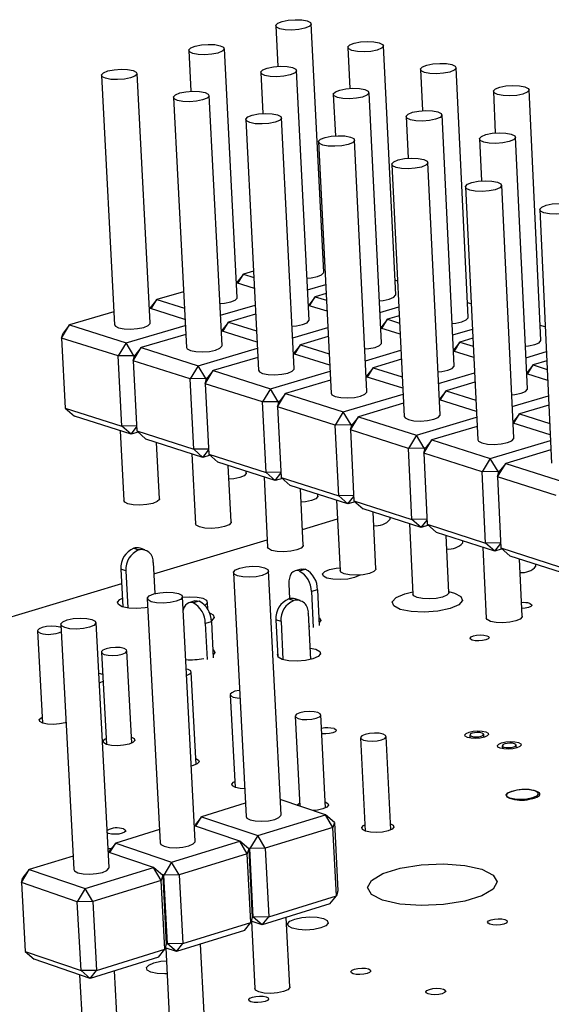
# Model space of a CAD drawing. Extents: x 79 to 216, y 65 to 126.
# Tile 7 of 14: x 122 to 133, y 107 to 126. Entities that reach past the tile are written whole.
import ezdxf

# ---------------------------------------------------------------- set-up
doc = ezdxf.new("R2010")
doc.units = 0
doc.layers.get('0').update_dxf_attribs({"linetype": 'CONTINUOUS'})

msp = doc.modelspace()

# ---------------------------------------------------------------- linework, layer by layer
at = {"color": 7, "linetype": 'CONTINUOUS'}
for p, q in [((127.032, 126.228), (127.073, 125.42)), ((127.985, 121.333), (127.738, 126.262)), ((125.304, 125.736), (125.346, 124.925)), ((126.265, 120.831), (126.011, 125.772)), ((128.466, 125.795), (128.506, 124.982)), ((129.417, 120.886), (129.173, 125.829)), ((127.695, 120.382), (127.445, 125.336)), ((129.907, 125.36), (129.947, 124.542)), ((130.857, 120.437), (130.617, 125.394)), ((123.567, 125.242), (123.829, 120.291)), ((124.536, 120.327), (124.276, 125.279)), ((126.736, 125.301), (126.777, 124.485)), ((132.305, 119.985), (132.07, 124.955)), ((124.997, 124.804), (125.255, 119.839)), ((125.964, 119.875), (125.708, 124.84)), ((128.176, 124.863), (128.217, 124.041)), ((129.133, 119.93), (128.887, 124.898)), ((131.358, 124.922), (131.397, 124.098)), ((126.435, 124.364), (126.69, 119.385)), ((127.401, 119.421), (127.148, 124.399)), ((129.625, 124.422), (129.665, 123.595)), ((130.58, 119.476), (130.338, 124.457)), ((131.083, 123.979), (131.123, 123.147)), ((132.036, 119.018), (131.798, 124.013)), ((127.883, 123.921), (128.134, 118.928)), ((128.846, 118.964), (128.598, 123.956)), ((129.339, 123.475), (129.586, 118.469)), ((130.301, 118.503), (130.057, 123.509)), ((130.804, 123.026), (131.047, 118.006)), ((131.764, 118.041), (131.524, 123.06)), ((132.279, 122.575), (132.517, 117.541)), ((127.999, 121.611), (127.971, 121.619)), ((126.391, 121.293), (126.261, 121.127)), ((126.279, 121.111), (126.391, 121.293)), ((126.59, 121.351), (126.391, 121.293)), ((126.391, 121.293), (126.596, 121.229)), ((126.607, 121.008), (126.25, 121.12)), ((126.258, 121.118), (126.261, 121.127)), ((127.664, 120.983), (128.025, 121.088)), ((129.453, 121.158), (129.403, 121.174)), ((125.198, 120.946), (124.666, 120.791)), ((127.817, 120.847), (127.687, 120.681)), ((127.705, 120.664), (127.817, 120.847)), ((128.034, 120.91), (127.817, 120.847)), ((127.817, 120.847), (128.041, 120.777)), ((124.666, 120.791), (124.538, 120.625)), ((124.554, 120.608), (124.666, 120.791)), ((124.666, 120.791), (125.215, 120.619)), ((125.933, 120.477), (126.624, 120.679)), ((127.697, 120.694), (127.679, 120.689)), ((128.052, 120.556), (127.68, 120.672)), ((127.684, 120.671), (127.687, 120.681)), ((129.103, 120.536), (129.478, 120.646)), ((130.917, 120.703), (130.843, 120.726)), ((123.816, 120.544), (122.934, 120.287)), ((125.226, 120.396), (124.52, 120.619)), ((124.534, 120.614), (124.538, 120.625)), ((126.633, 120.501), (126.091, 120.343)), ((129.487, 120.467), (129.252, 120.398)), ((122.774, 120.026), (122.934, 120.287)), ((122.934, 120.287), (122.805, 120.121)), ((122.934, 120.287), (124.059, 119.93)), ((124.059, 119.93), (125.233, 120.273)), ((126.091, 120.343), (125.961, 120.176)), ((125.979, 120.158), (126.091, 120.343)), ((126.091, 120.343), (126.65, 120.166)), ((129.252, 120.398), (129.121, 120.231)), ((129.14, 120.215), (129.252, 120.398)), ((129.252, 120.398), (129.494, 120.322)), ((132.389, 120.245), (132.292, 120.275)), ((122.774, 120.026), (122.805, 120.121)), ((125.242, 120.094), (124.357, 119.836)), ((125.972, 120.189), (125.948, 120.182)), ((126.662, 119.943), (125.949, 120.168)), ((125.958, 120.165), (125.961, 120.176)), ((127.37, 120.028), (128.068, 120.233)), ((129.131, 120.245), (129.118, 120.241)), ((129.119, 120.225), (129.121, 120.231)), ((129.505, 120.1), (129.119, 120.221)), ((130.551, 120.087), (130.941, 120.202)), ((123.899, 119.669), (122.774, 120.026)), ((122.774, 120.026), (122.849, 118.636)), ((124.059, 119.93), (123.899, 119.669)), ((124.211, 119.674), (124.059, 119.93)), ((127.524, 119.891), (127.394, 119.724)), ((127.412, 119.706), (127.524, 119.891)), ((128.077, 120.053), (127.524, 119.891)), ((127.524, 119.891), (128.094, 119.711)), ((130.695, 119.946), (130.565, 119.782)), ((130.583, 119.763), (130.695, 119.946)), ((130.95, 120.021), (130.695, 119.946)), ((130.695, 119.946), (130.957, 119.864)), ((124.211, 119.674), (123.899, 119.669)), ((123.973, 118.275), (123.899, 119.669)), ((124.197, 119.574), (124.357, 119.836)), ((124.197, 119.574), (124.227, 119.669)), ((124.238, 119.682), (124.211, 119.674)), ((124.211, 119.674), (124.213, 119.625)), ((124.357, 119.836), (124.227, 119.669)), ((124.357, 119.836), (125.489, 119.476)), ((125.489, 119.476), (126.668, 119.822)), ((127.404, 119.737), (127.385, 119.732)), ((128.106, 119.487), (127.386, 119.714)), ((127.39, 119.713), (127.394, 119.724)), ((128.816, 119.576), (129.521, 119.784)), ((130.574, 119.793), (130.565, 119.79)), ((130.968, 119.642), (130.566, 119.768)), ((132.007, 119.635), (132.412, 119.755)), ((125.329, 119.214), (124.197, 119.574)), ((124.197, 119.574), (124.27, 118.18)), ((125.489, 119.476), (125.329, 119.214)), ((125.641, 119.22), (125.489, 119.476)), ((126.677, 119.642), (125.788, 119.381)), ((129.53, 119.603), (128.966, 119.437)), ((132.148, 119.492), (132.021, 119.333)), ((132.035, 119.308), (132.148, 119.492)), ((132.421, 119.573), (132.148, 119.492)), ((132.148, 119.492), (132.429, 119.404)), ((125.628, 119.119), (125.788, 119.381)), ((125.788, 119.381), (125.658, 119.214)), ((125.788, 119.381), (126.928, 119.02)), ((126.928, 119.02), (128.111, 119.369)), ((128.845, 119.283), (128.831, 119.279)), ((128.966, 119.437), (128.835, 119.269)), ((128.854, 119.251), (128.966, 119.437)), ((128.966, 119.437), (129.547, 119.254)), ((130.271, 119.122), (130.983, 119.332)), ((132.025, 119.338), (132.021, 119.337)), ((132.439, 119.181), (132.022, 119.312)), ((125.641, 119.22), (125.329, 119.214)), ((125.401, 117.817), (125.329, 119.214)), ((125.628, 119.119), (125.658, 119.214)), ((126.767, 118.757), (125.628, 119.119)), ((125.628, 119.119), (125.701, 117.721)), ((125.669, 119.228), (125.641, 119.22)), ((125.641, 119.22), (125.644, 119.169)), ((128.121, 119.187), (127.229, 118.924)), ((128.832, 119.259), (128.835, 119.269)), ((129.558, 119.029), (128.832, 119.258)), ((130.992, 119.15), (130.417, 118.979)), ((126.928, 119.02), (126.767, 118.757)), ((127.08, 118.762), (126.928, 119.02)), ((127.068, 118.661), (127.229, 118.924)), ((127.229, 118.924), (127.097, 118.757)), ((127.229, 118.924), (128.375, 118.561)), ((128.375, 118.561), (129.564, 118.912)), ((130.417, 118.979), (130.286, 118.814)), ((130.304, 118.794), (130.417, 118.979)), ((130.417, 118.979), (131.009, 118.793)), ((127.08, 118.762), (126.767, 118.757)), ((126.839, 117.356), (126.767, 118.757)), ((127.068, 118.661), (127.097, 118.757)), ((127.108, 118.77), (127.08, 118.762)), ((127.08, 118.762), (127.083, 118.71)), ((129.573, 118.729), (128.678, 118.464)), ((130.295, 118.826), (130.285, 118.823)), ((131.02, 118.568), (130.286, 118.799)), ((131.734, 118.664), (132.454, 118.878)), ((132.462, 118.694), (131.877, 118.52)), ((122.849, 118.636), (123.973, 118.275)), ((122.849, 118.636), (123.031, 118.476)), ((128.214, 118.297), (127.068, 118.661)), ((127.068, 118.661), (127.14, 117.259)), ((128.375, 118.561), (128.214, 118.297)), ((128.529, 118.302), (128.375, 118.561)), ((131.877, 118.52), (131.749, 118.359)), ((131.763, 118.333), (131.877, 118.52)), ((131.877, 118.52), (132.48, 118.33)), ((124.155, 118.115), (123.031, 118.476)), ((128.529, 118.302), (128.214, 118.297)), ((128.284, 116.892), (128.214, 118.297)), ((128.517, 118.2), (128.678, 118.464)), ((128.517, 118.2), (128.546, 118.297)), ((128.557, 118.31), (128.529, 118.302)), ((128.529, 118.302), (128.531, 118.248)), ((128.678, 118.464), (128.546, 118.297)), ((128.678, 118.464), (129.831, 118.098)), ((129.831, 118.098), (131.025, 118.453)), ((131.754, 118.366), (131.749, 118.364)), ((132.49, 118.104), (131.75, 118.337)), ((123.941, 118.183), (124.015, 116.798)), ((124.265, 118.28), (123.973, 118.275)), ((124.155, 118.115), (123.973, 118.275)), ((124.155, 118.115), (124.266, 118.258)), ((124.297, 118.157), (124.155, 118.115)), ((124.27, 118.18), (125.401, 117.817)), ((124.27, 118.18), (124.452, 118.019)), ((129.67, 117.834), (128.517, 118.2)), ((128.517, 118.2), (128.587, 116.795)), ((131.034, 118.269), (130.136, 118.002)), ((125.584, 117.656), (124.452, 118.019)), ((124.719, 116.834), (124.661, 117.952)), ((129.831, 118.098), (129.67, 117.834)), ((129.985, 117.839), (129.831, 118.098)), ((129.975, 117.737), (130.136, 118.002)), ((130.136, 118.002), (130.003, 117.834)), ((130.136, 118.002), (131.296, 117.634)), ((131.296, 117.634), (132.496, 117.992)), ((125.365, 117.726), (125.438, 116.337)), ((125.695, 117.822), (125.401, 117.817)), ((125.584, 117.656), (125.401, 117.817)), ((125.584, 117.656), (125.696, 117.8)), ((125.701, 117.721), (126.839, 117.356)), ((125.701, 117.721), (125.883, 117.56)), ((129.985, 117.839), (129.67, 117.834)), ((129.739, 116.425), (129.67, 117.834)), ((129.975, 117.737), (130.003, 117.834)), ((131.135, 117.368), (129.975, 117.737)), ((129.975, 117.737), (130.044, 116.327)), ((130.014, 117.848), (129.985, 117.839)), ((129.985, 117.839), (129.988, 117.783)), ((132.504, 117.806), (131.603, 117.536)), ((125.726, 117.698), (125.584, 117.656)), ((127.021, 117.195), (125.883, 117.56)), ((131.296, 117.634), (131.135, 117.368)), ((131.451, 117.373), (131.296, 117.634)), ((131.441, 117.27), (131.603, 117.536)), ((131.603, 117.536), (131.469, 117.368)), ((131.603, 117.536), (132.77, 117.166)), ((126.145, 116.373), (126.087, 117.494)), ((126.444, 117.346), (126.442, 117.38)), ((127.134, 117.361), (126.839, 117.356)), ((127.021, 117.195), (126.839, 117.356)), ((127.021, 117.195), (127.135, 117.34)), ((131.451, 117.373), (131.135, 117.368)), ((131.203, 115.955), (131.135, 117.368)), ((131.441, 117.27), (131.469, 117.368)), ((131.48, 117.382), (131.451, 117.373)), ((131.451, 117.373), (131.454, 117.316)), ((126.799, 117.266), (126.87, 115.873)), ((127.164, 117.237), (127.021, 117.195)), ((127.14, 117.259), (128.284, 116.892)), ((127.14, 117.259), (127.322, 117.098)), ((132.608, 116.899), (131.441, 117.27)), ((131.441, 117.27), (131.509, 115.857)), ((128.467, 116.73), (127.322, 117.098)), ((127.579, 115.909), (127.522, 117.034)), ((127.871, 116.887), (127.869, 116.922)), ((128.24, 116.803), (128.31, 115.407)), ((128.582, 116.897), (128.284, 116.892)), ((128.467, 116.73), (128.284, 116.892)), ((128.467, 116.73), (128.583, 116.878)), ((128.611, 116.774), (128.467, 116.73)), ((128.587, 116.795), (129.739, 116.425)), ((128.587, 116.795), (128.769, 116.633)), ((129.921, 116.263), (128.769, 116.633)), ((129.022, 115.442), (128.966, 116.57)), ((127.563, 116.224), (128.259, 116.432)), ((129.307, 116.426), (129.305, 116.461)), ((130.039, 116.43), (129.739, 116.425)), ((129.921, 116.263), (129.739, 116.425)), ((129.921, 116.263), (130.04, 116.412)), ((129.691, 116.337), (129.76, 114.937)), ((130.067, 116.307), (129.921, 116.263)), ((130.044, 116.327), (131.203, 115.955)), ((130.044, 116.327), (130.226, 116.166)), ((131.385, 115.793), (130.226, 116.166)), ((124.607, 115.34), (126.863, 116.015)), ((130.473, 114.972), (130.418, 116.104)), ((130.751, 115.962), (130.749, 115.997)), ((131.504, 115.961), (131.203, 115.955)), ((131.385, 115.793), (131.203, 115.955)), ((124.208, 115.85), (124.307, 115.818)), ((124.433, 115.818), (124.334, 115.85)), ((131.15, 115.869), (131.218, 114.465)), ((131.385, 115.793), (131.505, 115.943)), ((131.531, 115.838), (131.385, 115.793)), ((131.509, 115.857), (132.676, 115.483)), ((131.509, 115.857), (131.691, 115.695)), ((124.596, 115.565), (124.628, 114.95)), ((132.858, 115.321), (131.691, 115.695)), ((131.934, 114.5), (131.879, 115.635)), ((124.054, 115.403), (123.955, 115.436)), ((123.955, 115.436), (123.995, 114.686)), ((124.054, 115.403), (124.093, 114.665)), ((126.191, 115.366), (126.441, 110.522)), ((127.137, 110.558), (126.889, 115.402)), ((127.536, 115.438), (127.416, 115.402)), ((127.5, 115.4), (127.621, 115.436)), ((132.204, 115.495), (132.202, 115.531)), ((115.465, 112.607), (123.97, 115.15)), ((127.293, 115.138), (127.308, 114.85)), ((127.862, 115.028), (127.742, 114.992)), ((127.742, 114.992), (127.778, 114.278)), ((127.862, 115.028), (127.898, 114.314)), ((124.478, 114.853), (124.735, 109.998)), ((125.432, 110.035), (125.178, 114.889)), ((125.426, 114.805), (125.305, 114.769)), ((125.51, 114.802), (125.389, 114.766)), ((125.685, 114.633), (125.677, 114.781)), ((127.291, 114.846), (127.391, 114.813)), ((127.518, 114.813), (127.417, 114.846)), ((125.191, 114.64), (125.199, 114.64)), ((125.752, 114.393), (125.631, 114.357)), ((125.752, 114.393), (125.79, 113.677)), ((127.137, 114.395), (127.037, 114.428)), ((127.037, 114.428), (127.074, 113.697)), ((127.137, 114.395), (127.175, 113.641)), ((127.68, 114.559), (127.726, 113.643)), ((122.297, 114.209), (122.396, 112.38)), ((122.757, 114.337), (123.02, 109.472)), ((123.719, 109.509), (123.459, 114.374)), ((125.631, 114.357), (125.669, 113.641)), ((127.709, 114.3), (127.693, 114.297)), ((124.171, 111.982), (124.073, 113.816)), ((123.567, 113.789), (123.665, 111.956)), ((123.512, 113.371), (123.587, 113.353)), ((125.448, 111.555), (125.352, 113.393)), ((126.128, 112.943), (126.223, 111.1)), ((127.418, 112.516), (127.509, 110.73)), ((128.022, 110.694), (127.929, 112.542)), ((128.716, 112.087), (128.809, 110.235)), ((129.32, 110.26), (129.228, 112.113)), ((130.889, 112.142), (130.892, 112.082)), ((131.169, 112.095), (131.166, 112.156)), ((131.536, 111.929), (131.539, 111.869)), ((131.817, 111.882), (131.814, 111.943)), ((131.616, 110.941), (131.617, 110.932)), ((131.682, 110.889), (131.733, 110.872)), ((131.776, 111.033), (131.715, 111.014)), ((132.126, 110.878), (132.187, 110.897)), ((132.22, 111.022), (132.169, 111.039)), ((126.427, 110.786), (125.558, 110.52)), ((128.02, 110.56), (127.121, 110.86)), ((125.558, 110.52), (125.431, 110.36)), ((125.443, 110.33), (125.558, 110.52)), ((125.558, 110.52), (126.673, 110.146)), ((126.673, 110.146), (128.02, 110.56)), ((128.169, 110.307), (128.02, 110.56)), ((128.197, 110.405), (128.02, 110.56)), ((126.317, 110.036), (125.416, 110.339)), ((125.424, 110.337), (125.431, 110.36)), ((128.169, 110.307), (126.822, 109.892)), ((128.197, 110.405), (128.169, 110.307)), ((128.238, 108.946), (128.169, 110.307)), ((128.197, 110.405), (128.266, 109.045)), ((124.721, 110.263), (123.85, 109.997)), ((126.673, 110.146), (126.516, 109.887)), ((126.822, 109.892), (126.673, 110.146)), ((123.85, 109.997), (123.723, 109.837)), ((123.734, 109.806), (123.85, 109.997)), ((123.85, 109.997), (124.963, 109.62)), ((124.963, 109.62), (126.317, 110.036)), ((126.466, 109.783), (126.317, 110.036)), ((126.495, 109.881), (126.317, 110.036)), ((126.516, 109.887), (126.471, 109.902)), ((126.822, 109.892), (126.516, 109.887)), ((126.822, 109.892), (126.892, 108.529)), ((123.005, 109.738), (122.133, 109.471)), ((124.605, 109.51), (123.702, 109.816)), ((123.715, 109.812), (123.723, 109.837)), ((126.466, 109.783), (125.113, 109.366)), ((126.495, 109.881), (126.466, 109.783)), ((126.537, 108.419), (126.466, 109.783)), ((126.495, 109.881), (126.566, 108.518)), ((126.586, 108.524), (126.516, 109.887)), ((123.245, 109.092), (124.605, 109.51)), ((124.755, 109.256), (124.605, 109.51)), ((124.785, 109.355), (124.605, 109.51)), ((124.963, 109.62), (124.805, 109.361)), ((125.113, 109.366), (124.963, 109.62)), ((121.975, 109.212), (122.133, 109.471)), ((121.975, 109.212), (122.007, 109.311)), ((122.133, 109.471), (122.007, 109.311)), ((122.133, 109.471), (123.245, 109.092)), ((124.785, 109.355), (124.755, 109.256)), ((124.805, 109.361), (124.76, 109.376)), ((124.785, 109.355), (124.857, 107.989)), ((125.113, 109.366), (124.805, 109.361)), ((124.878, 107.995), (124.805, 109.361)), ((125.113, 109.366), (125.185, 108)), ((123.087, 108.832), (121.975, 109.212)), ((121.975, 109.212), (122.05, 107.845)), ((124.755, 109.256), (123.395, 108.837)), ((124.827, 107.889), (124.755, 109.256)), ((123.245, 109.092), (123.087, 108.832)), ((123.395, 108.837), (123.245, 109.092)), ((126.892, 108.529), (128.238, 108.946)), ((128.109, 108.787), (128.238, 108.946)), ((128.266, 109.045), (128.238, 108.946)), ((123.395, 108.837), (123.087, 108.832)), ((123.161, 107.463), (123.087, 108.832)), ((123.395, 108.837), (123.468, 107.468)), ((128.109, 108.787), (126.764, 108.37)), ((126.565, 108.531), (126.586, 108.524)), ((126.892, 108.529), (126.586, 108.524)), ((126.764, 108.37), (126.586, 108.524)), ((126.764, 108.37), (126.892, 108.529)), ((125.185, 108), (126.537, 108.419)), ((126.409, 108.26), (126.537, 108.419)), ((126.566, 108.518), (126.537, 108.419)), ((126.764, 108.37), (126.544, 108.445)), ((126.548, 108.443), (126.617, 107.105)), ((127.311, 107.14), (127.241, 108.518)), ((126.409, 108.26), (125.057, 107.84)), ((124.857, 107.989), (124.827, 107.889)), ((124.857, 108.002), (124.878, 107.995)), ((125.185, 108), (124.878, 107.995)), ((125.057, 107.84), (124.878, 107.995)), ((125.057, 107.84), (125.185, 108)), ((125.611, 106.61), (125.539, 107.99)), ((122.05, 107.845), (123.161, 107.463)), ((122.05, 107.845), (122.23, 107.691)), ((123.468, 107.468), (124.827, 107.889)), ((124.7, 107.73), (124.827, 107.889)), ((125.057, 107.84), (124.836, 107.916)), ((124.845, 107.913), (124.915, 106.573)), ((123.341, 107.308), (122.23, 107.691)), ((124.7, 107.73), (123.341, 107.308)), ((123.132, 107.38), (123.205, 106.039)), ((123.468, 107.468), (123.161, 107.463)), ((123.341, 107.308), (123.161, 107.463)), ((123.341, 107.308), (123.468, 107.468)), ((123.902, 106.077), (123.828, 107.459))]:
    msp.add_line(p, q, dxfattribs=at)
for points in [[(127.656, 126.322), (127.722, 126.29), (127.736, 126.251), (127.697, 126.212), (127.61, 126.177), (127.489, 126.153), (127.352, 126.142), (127.22, 126.148), (127.114, 126.168), (127.048, 126.2), (127.034, 126.239), (127.073, 126.278), (127.16, 126.313), (127.281, 126.337), (127.418, 126.348), (127.549, 126.342), (127.656, 126.322)], [(125.93, 125.831), (125.995, 125.799), (126.009, 125.76), (125.97, 125.721), (125.883, 125.686), (125.761, 125.661), (125.624, 125.651), (125.491, 125.656), (125.385, 125.676), (125.319, 125.709), (125.306, 125.748), (125.345, 125.788), (125.433, 125.822), (125.554, 125.847), (125.691, 125.857), (125.823, 125.852), (125.93, 125.831)], [(129.091, 125.89), (129.157, 125.858), (129.172, 125.819), (129.133, 125.779), (129.046, 125.744), (128.925, 125.719), (128.787, 125.709), (128.655, 125.714), (128.548, 125.735), (128.482, 125.767), (128.467, 125.806), (128.506, 125.846), (128.593, 125.88), (128.714, 125.905), (128.851, 125.915), (128.983, 125.91), (129.091, 125.89)], [(124.195, 125.338), (124.26, 125.306), (124.274, 125.267), (124.234, 125.227), (124.146, 125.192), (124.024, 125.167), (123.886, 125.157), (123.754, 125.162), (123.647, 125.183), (123.582, 125.215), (123.568, 125.254), (123.609, 125.294), (123.697, 125.329), (123.819, 125.354), (123.956, 125.364), (124.088, 125.359), (124.195, 125.338)], [(127.363, 125.396), (127.429, 125.364), (127.443, 125.325), (127.404, 125.285), (127.317, 125.25), (127.195, 125.225), (127.057, 125.215), (126.924, 125.22), (126.817, 125.241), (126.751, 125.273), (126.737, 125.312), (126.777, 125.352), (126.864, 125.387), (126.986, 125.412), (127.123, 125.422), (127.256, 125.417), (127.363, 125.396)], [(130.534, 125.455), (130.6, 125.422), (130.616, 125.383), (130.577, 125.343), (130.49, 125.308), (130.369, 125.283), (130.231, 125.273), (130.098, 125.278), (129.99, 125.299), (129.924, 125.331), (129.909, 125.37), (129.948, 125.41), (130.034, 125.445), (130.156, 125.47), (130.293, 125.48), (130.426, 125.475), (130.534, 125.455)], [(128.805, 124.959), (128.871, 124.926), (128.886, 124.887), (128.846, 124.846), (128.759, 124.811), (128.637, 124.786), (128.499, 124.776), (128.366, 124.782), (128.258, 124.802), (128.192, 124.835), (128.177, 124.874), (128.217, 124.914), (128.304, 124.95), (128.426, 124.974), (128.564, 124.985), (128.697, 124.979), (128.805, 124.959)], [(131.986, 125.017), (132.053, 124.984), (132.068, 124.945), (132.03, 124.905), (131.943, 124.869), (131.822, 124.845), (131.684, 124.834), (131.55, 124.84), (131.442, 124.86), (131.375, 124.893), (131.359, 124.932), (131.398, 124.972), (131.485, 125.008), (131.606, 125.032), (131.744, 125.043), (131.877, 125.037), (131.986, 125.017)], [(125.626, 124.901), (125.692, 124.868), (125.706, 124.829), (125.666, 124.789), (125.578, 124.753), (125.456, 124.729), (125.318, 124.718), (125.185, 124.724), (125.078, 124.744), (125.012, 124.777), (124.998, 124.816), (125.038, 124.856), (125.126, 124.892), (125.248, 124.916), (125.386, 124.927), (125.519, 124.921), (125.626, 124.901)], [(127.066, 124.46), (127.133, 124.428), (127.147, 124.388), (127.107, 124.348), (127.019, 124.312), (126.897, 124.287), (126.759, 124.277), (126.625, 124.282), (126.517, 124.303), (126.451, 124.336), (126.437, 124.375), (126.477, 124.416), (126.565, 124.451), (126.687, 124.476), (126.825, 124.487), (126.959, 124.481), (127.066, 124.46)], [(130.255, 124.518), (130.322, 124.486), (130.337, 124.446), (130.298, 124.405), (130.211, 124.37), (130.089, 124.345), (129.95, 124.335), (129.816, 124.34), (129.708, 124.361), (129.641, 124.394), (129.626, 124.433), (129.665, 124.474), (129.753, 124.509), (129.875, 124.534), (130.013, 124.545), (130.146, 124.539), (130.255, 124.518)], [(128.515, 124.017), (128.582, 123.985), (128.597, 123.945), (128.557, 123.904), (128.469, 123.868), (128.347, 123.843), (128.208, 123.833), (128.074, 123.838), (127.965, 123.859), (127.899, 123.892), (127.884, 123.932), (127.924, 123.973), (128.012, 124.008), (128.134, 124.033), (128.273, 124.044), (128.407, 124.038), (128.515, 124.017)], [(131.714, 124.075), (131.782, 124.043), (131.797, 124.003), (131.758, 123.962), (131.671, 123.926), (131.549, 123.901), (131.41, 123.891), (131.276, 123.896), (131.167, 123.917), (131.099, 123.95), (131.084, 123.99), (131.123, 124.031), (131.21, 124.066), (131.332, 124.091), (131.471, 124.102), (131.605, 124.096), (131.714, 124.075)], [(129.973, 123.572), (130.04, 123.539), (130.055, 123.499), (130.016, 123.458), (129.928, 123.422), (129.805, 123.397), (129.666, 123.386), (129.532, 123.392), (129.423, 123.413), (129.355, 123.446), (129.34, 123.486), (129.38, 123.527), (129.468, 123.563), (129.59, 123.588), (129.73, 123.598), (129.864, 123.593), (129.973, 123.572)], [(131.439, 123.123), (131.507, 123.09), (131.523, 123.05), (131.484, 123.008), (131.396, 122.972), (131.273, 122.947), (131.133, 122.937), (130.998, 122.942), (130.889, 122.963), (130.821, 122.997), (130.806, 123.037), (130.845, 123.078), (130.933, 123.114), (131.056, 123.139), (131.195, 123.15), (131.33, 123.144), (131.439, 123.123)], [(132.915, 122.672), (132.983, 122.639), (132.999, 122.598), (132.96, 122.557), (132.873, 122.52), (132.749, 122.495), (132.609, 122.484), (132.474, 122.49), (132.364, 122.511), (132.296, 122.545), (132.28, 122.585), (132.319, 122.627), (132.406, 122.663), (132.53, 122.688), (132.67, 122.699), (132.805, 122.693), (132.915, 122.672)], [(127.653, 121.212), (127.738, 121.22), (127.859, 121.245), (127.945, 121.281), (127.984, 121.321), (127.985, 121.333)], [(129.092, 120.766), (129.169, 120.773), (129.29, 120.798), (129.377, 120.834), (129.415, 120.875), (129.417, 120.886)], [(125.921, 120.709), (126.016, 120.718), (126.137, 120.743), (126.224, 120.779), (126.263, 120.82), (126.265, 120.831)], [(123.829, 120.291), (123.844, 120.263), (123.909, 120.229), (124.016, 120.208), (124.148, 120.203), (124.285, 120.213), (124.407, 120.238), (124.494, 120.274), (124.534, 120.315), (124.536, 120.327)], [(127.358, 120.26), (127.446, 120.268), (127.567, 120.294), (127.654, 120.329), (127.693, 120.371), (127.695, 120.382)], [(130.539, 120.317), (130.61, 120.324), (130.731, 120.349), (130.817, 120.385), (130.855, 120.426), (130.857, 120.437)], [(125.255, 119.839), (125.271, 119.811), (125.336, 119.777), (125.443, 119.756), (125.576, 119.75), (125.713, 119.761), (125.835, 119.786), (125.923, 119.822), (125.962, 119.864), (125.964, 119.875)], [(128.804, 119.808), (128.884, 119.816), (129.006, 119.841), (129.093, 119.878), (129.132, 119.919), (129.133, 119.93)], [(131.996, 119.865), (132.058, 119.872), (132.18, 119.897), (132.266, 119.933), (132.304, 119.974), (132.305, 119.985)], [(130.259, 119.354), (130.332, 119.361), (130.453, 119.387), (130.54, 119.423), (130.579, 119.465), (130.58, 119.476)], [(126.69, 119.385), (126.706, 119.356), (126.772, 119.323), (126.879, 119.301), (127.012, 119.295), (127.15, 119.306), (127.272, 119.331), (127.36, 119.368), (127.399, 119.409), (127.401, 119.421)], [(128.134, 118.928), (128.15, 118.899), (128.216, 118.865), (128.324, 118.844), (128.458, 118.838), (128.596, 118.848), (128.718, 118.874), (128.806, 118.91), (128.845, 118.952), (128.846, 118.964)], [(131.723, 118.897), (131.788, 118.904), (131.91, 118.929), (131.996, 118.966), (132.035, 119.008), (132.036, 119.018)], [(129.586, 118.469), (129.602, 118.439), (129.669, 118.405), (129.778, 118.383), (129.912, 118.377), (130.051, 118.388), (130.173, 118.414), (130.26, 118.45), (130.3, 118.492), (130.301, 118.503)], [(131.047, 118.006), (131.064, 117.976), (131.131, 117.942), (131.24, 117.92), (131.375, 117.914), (131.514, 117.925), (131.637, 117.95), (131.724, 117.987), (131.763, 118.03), (131.764, 118.041)], [(126.444, 117.346), (126.443, 117.334), (126.403, 117.292), (126.317, 117.256), (126.196, 117.231), (126.101, 117.222)], [(124.719, 116.834), (124.718, 116.822), (124.678, 116.78), (124.591, 116.743), (124.469, 116.718), (124.332, 116.708), (124.201, 116.713), (124.094, 116.735), (124.03, 116.769), (124.015, 116.798)], [(127.871, 116.887), (127.87, 116.876), (127.831, 116.834), (127.744, 116.797), (127.623, 116.772), (127.536, 116.763)], [(126.145, 116.373), (126.143, 116.361), (126.104, 116.319), (126.016, 116.282), (125.895, 116.256), (125.758, 116.246), (125.625, 116.252), (125.519, 116.274), (125.453, 116.308), (125.438, 116.337)], [(127.579, 115.909), (127.577, 115.897), (127.538, 115.855), (127.451, 115.818), (127.329, 115.792), (127.191, 115.781), (127.059, 115.787), (126.951, 115.809), (126.886, 115.844), (126.87, 115.873)], [(126.809, 115.464), (126.873, 115.431), (126.887, 115.39), (126.848, 115.348), (126.762, 115.312), (126.642, 115.286), (126.507, 115.276), (126.376, 115.282), (126.271, 115.303), (126.206, 115.337), (126.192, 115.378), (126.231, 115.42), (126.317, 115.456), (126.437, 115.482), (126.573, 115.492), (126.703, 115.486), (126.809, 115.464)], [(127.5, 115.4), (127.457, 115.407), (127.416, 115.402), (127.379, 115.384), (127.347, 115.353), (127.321, 115.311), (127.304, 115.26), (127.294, 115.202), (127.293, 115.138)], [(127.536, 115.438), (127.577, 115.443), (127.621, 115.436)], [(128.708, 115.319), (128.693, 115.309), (128.598, 115.268), (128.465, 115.24), (128.314, 115.228), (128.169, 115.235), (128.051, 115.259), (127.979, 115.297), (127.963, 115.342), (128.006, 115.389), (128.101, 115.429), (128.234, 115.457), (128.308, 115.465)], [(129.022, 115.442), (129.02, 115.43), (128.981, 115.388), (128.894, 115.351), (128.772, 115.325), (128.634, 115.314), (128.501, 115.32), (128.393, 115.342), (128.327, 115.377), (128.31, 115.407)], [(125.098, 114.952), (125.163, 114.918), (125.176, 114.877), (125.137, 114.835), (125.05, 114.798), (124.93, 114.773), (124.794, 114.762), (124.663, 114.768), (124.558, 114.79), (124.493, 114.824), (124.48, 114.865), (124.519, 114.907), (124.606, 114.944), (124.726, 114.969), (124.862, 114.98), (124.993, 114.973), (125.098, 114.952)], [(130.474, 114.989), (130.584, 114.962), (130.715, 114.894), (130.745, 114.811), (130.669, 114.727), (130.497, 114.653), (130.257, 114.602), (129.985, 114.581), (129.722, 114.593), (129.508, 114.637), (129.377, 114.705), (129.348, 114.788), (129.425, 114.872), (129.597, 114.945), (129.758, 114.984)], [(124.488, 114.677), (124.438, 114.669), (124.271, 114.656), (124.111, 114.663), (123.982, 114.69), (123.903, 114.731), (123.887, 114.782), (123.936, 114.833), (123.986, 114.858)], [(125.626, 114.717), (125.632, 114.721), (125.676, 114.768), (125.66, 114.814), (125.588, 114.851), (125.47, 114.876), (125.325, 114.882), (125.179, 114.871)], [(125.426, 114.805), (125.467, 114.81), (125.51, 114.802)], [(130.473, 114.972), (130.472, 114.961), (130.433, 114.918), (130.346, 114.881), (130.224, 114.855), (130.085, 114.844), (129.952, 114.85), (129.843, 114.872), (129.776, 114.907), (129.76, 114.937)], [(125.389, 114.766), (125.346, 114.774), (125.305, 114.768), (125.268, 114.75), (125.236, 114.719), (125.211, 114.678), (125.193, 114.627), (125.192, 114.621)], [(125.694, 114.582), (125.788, 114.532), (125.807, 114.473), (125.752, 114.412)], [(132.081, 114.756), (132.117, 114.737), (132.125, 114.715), (132.104, 114.692), (132.058, 114.672), (131.993, 114.658), (131.926, 114.653)], [(123.379, 114.437), (123.444, 114.402), (123.457, 114.361), (123.417, 114.319), (123.33, 114.282), (123.209, 114.256), (123.073, 114.246), (122.942, 114.252), (122.836, 114.274), (122.772, 114.308), (122.759, 114.349), (122.799, 114.392), (122.886, 114.428), (123.007, 114.454), (123.143, 114.464), (123.274, 114.458), (123.379, 114.437)], [(127.89, 114.479), (127.909, 114.465), (127.927, 114.414), (127.895, 114.374)], [(131.934, 114.5), (131.932, 114.488), (131.894, 114.445), (131.807, 114.408), (131.684, 114.382), (131.545, 114.371), (131.411, 114.377), (131.302, 114.399), (131.235, 114.434), (131.218, 114.465)], [(122.76, 114.275), (122.745, 114.281), (122.669, 114.297), (122.575, 114.301), (122.477, 114.294), (122.39, 114.275), (122.327, 114.249), (122.298, 114.218), (122.308, 114.188), (122.354, 114.164), (122.354, 114.164)], [(131.229, 114.115), (131.265, 114.096), (131.273, 114.074), (131.253, 114.051), (131.206, 114.031), (131.141, 114.017), (131.067, 114.011), (130.996, 114.015), (130.938, 114.027), (130.902, 114.045), (130.894, 114.068), (130.915, 114.091), (130.961, 114.111), (131.026, 114.124), (131.1, 114.13), (131.171, 114.127), (131.229, 114.115)], [(123.624, 113.744), (123.701, 113.728), (123.795, 113.723), (123.894, 113.731), (123.981, 113.749), (124.044, 113.776), (124.072, 113.807), (124.063, 113.837), (124.016, 113.861), (123.94, 113.877), (123.845, 113.882), (123.747, 113.874), (123.66, 113.856), (123.597, 113.829), (123.568, 113.798), (123.578, 113.768), (123.624, 113.744)], [(125.781, 113.845), (125.802, 113.829), (125.819, 113.778), (125.786, 113.737)], [(127.715, 113.87), (127.826, 113.846), (127.907, 113.803), (127.924, 113.752), (127.876, 113.7), (127.77, 113.655), (127.623, 113.623), (127.455, 113.61), (127.294, 113.618), (127.163, 113.645), (127.083, 113.687), (127.066, 113.738), (127.071, 113.751)], [(125.26, 113.327), (125.322, 113.354), (125.351, 113.385), (125.341, 113.415), (125.294, 113.44), (125.253, 113.45)], [(123.598, 113.203), (123.532, 113.178), (123.523, 113.176)], [(126.312, 113.029), (126.307, 113.028), (126.22, 113.01), (126.157, 112.983), (126.129, 112.952), (126.139, 112.921), (126.186, 112.896)], [(126.186, 112.896), (126.263, 112.88), (126.319, 112.876)], [(122.862, 112.391), (122.845, 112.386), (122.736, 112.362), (122.613, 112.353), (122.496, 112.358), (122.401, 112.378), (122.343, 112.409), (122.332, 112.447), (122.368, 112.485), (122.39, 112.498)], [(127.477, 112.469), (127.555, 112.453), (127.65, 112.449), (127.749, 112.456), (127.837, 112.475), (127.9, 112.502), (127.928, 112.533), (127.918, 112.564), (127.87, 112.589), (127.793, 112.605), (127.697, 112.61), (127.598, 112.602), (127.511, 112.583), (127.448, 112.556), (127.42, 112.525), (127.43, 112.495), (127.477, 112.469)], [(128.191, 112.269), (128.227, 112.25), (128.235, 112.227), (128.213, 112.203), (128.166, 112.183), (128.1, 112.169), (128.026, 112.163), (127.954, 112.166), (127.948, 112.167)], [(124.165, 112.1), (124.217, 112.071), (124.229, 112.033), (124.194, 111.995), (124.115, 111.961), (124.006, 111.938), (123.884, 111.928), (123.765, 111.934), (123.67, 111.954), (123.612, 111.985), (123.6, 112.023), (123.636, 112.061), (123.659, 112.074)], [(128.776, 112.04), (128.853, 112.024), (128.949, 112.019), (129.049, 112.027), (129.136, 112.046), (129.199, 112.073), (129.227, 112.104), (129.217, 112.135), (129.169, 112.16), (129.091, 112.176), (128.995, 112.181), (128.896, 112.173), (128.808, 112.154), (128.746, 112.127), (128.717, 112.096), (128.728, 112.065), (128.776, 112.04)], [(131.209, 112.205), (131.254, 112.181), (131.264, 112.153), (131.238, 112.124), (131.18, 112.099), (131.099, 112.081), (131.007, 112.074), (130.918, 112.078), (130.846, 112.093), (130.801, 112.117), (130.791, 112.145), (130.817, 112.174), (130.875, 112.199), (130.956, 112.217), (131.048, 112.224), (131.137, 112.22), (131.209, 112.205)], [(131.133, 112.181), (131.091, 112.19), (131.039, 112.193), (130.986, 112.188), (130.938, 112.178), (130.905, 112.164), (130.89, 112.147), (130.895, 112.13), (130.921, 112.116), (130.964, 112.108), (131.016, 112.105), (131.069, 112.109), (131.117, 112.12), (131.15, 112.134), (131.165, 112.151), (131.16, 112.168), (131.133, 112.181)], [(131.857, 111.992), (131.902, 111.968), (131.912, 111.94), (131.886, 111.911), (131.828, 111.886), (131.747, 111.868), (131.655, 111.861), (131.566, 111.865), (131.493, 111.88), (131.448, 111.904), (131.438, 111.932), (131.464, 111.961), (131.522, 111.986), (131.603, 112.004), (131.695, 112.011), (131.784, 112.007), (131.857, 111.992)], [(131.569, 111.903), (131.611, 111.895), (131.663, 111.892), (131.717, 111.896), (131.764, 111.907), (131.798, 111.921), (131.813, 111.938), (131.807, 111.955), (131.781, 111.968), (131.739, 111.977), (131.687, 111.98), (131.633, 111.976), (131.586, 111.965), (131.552, 111.951), (131.537, 111.934), (131.543, 111.917), (131.569, 111.903)], [(125.442, 111.674), (125.494, 111.645), (125.507, 111.607), (125.471, 111.568), (125.393, 111.534), (125.354, 111.524)], [(126.413, 111.072), (126.325, 111.078), (126.229, 111.098), (126.17, 111.13), (126.158, 111.168), (126.193, 111.207), (126.217, 111.22)], [(132.174, 111.038), (132.234, 111.006), (132.248, 110.968), (132.214, 110.928), (132.136, 110.894), (132.027, 110.871), (131.904, 110.861), (131.784, 110.867), (131.687, 110.887), (131.627, 110.919), (131.613, 110.957), (131.648, 110.996), (131.725, 111.03), (131.834, 111.054), (131.958, 111.064), (132.077, 111.058), (132.174, 111.038)], [(131.715, 111.014), (131.677, 111), (131.647, 110.985), (131.627, 110.968), (131.617, 110.95), (131.618, 110.933), (131.629, 110.917), (131.651, 110.902), (131.682, 110.889)], [(132.187, 110.897), (132.225, 110.911), (132.255, 110.927), (132.275, 110.944), (132.285, 110.961), (132.285, 110.978), (132.273, 110.995), (132.251, 111.01), (132.22, 111.022)], [(127.453, 110.749), (127.482, 110.776), (127.506, 110.789)], [(128.016, 110.815), (128.069, 110.785), (128.082, 110.747), (128.047, 110.708), (127.968, 110.674), (127.859, 110.65), (127.774, 110.642)], [(126.441, 110.522), (126.456, 110.492), (126.521, 110.458), (126.626, 110.436), (126.756, 110.429), (126.891, 110.44), (127.011, 110.466), (127.096, 110.503), (127.135, 110.546), (127.137, 110.558)], [(129.314, 110.381), (129.367, 110.352), (129.38, 110.313), (129.345, 110.274), (129.267, 110.24), (129.157, 110.216), (129.033, 110.206), (128.913, 110.212), (128.816, 110.233), (128.757, 110.265), (128.743, 110.303), (128.779, 110.343), (128.803, 110.356)], [(124.007, 110.278), (124.042, 110.259), (124.05, 110.235), (124.028, 110.211), (123.98, 110.191), (123.913, 110.176), (123.837, 110.17), (123.765, 110.174), (123.707, 110.186), (123.682, 110.197)], [(123.698, 109.887), (123.752, 109.891), (123.766, 109.891)], [(124.735, 109.998), (124.75, 109.969), (124.814, 109.934), (124.919, 109.911), (125.05, 109.905), (125.185, 109.916), (125.305, 109.942), (125.391, 109.979), (125.43, 110.022), (125.432, 110.035)], [(123.02, 109.472), (123.034, 109.442), (123.098, 109.407), (123.204, 109.385), (123.334, 109.378), (123.47, 109.389), (123.591, 109.415), (123.677, 109.453), (123.717, 109.496), (123.719, 109.509)], [(131.13, 109.475), (131.354, 109.361), (131.432, 109.225), (131.355, 109.081), (131.132, 108.948), (130.789, 108.842), (130.368, 108.774), (129.92, 108.755), (129.5, 108.785), (129.157, 108.862), (128.935, 108.976), (128.858, 109.113), (128.937, 109.256), (129.161, 109.389), (129.504, 109.495), (129.923, 109.561), (130.369, 109.581), (130.788, 109.551), (131.13, 109.475)], [(127.981, 108.497), (128.056, 108.456), (128.072, 108.407), (128.027, 108.356), (127.928, 108.313), (127.79, 108.283), (127.633, 108.27), (127.482, 108.278), (127.36, 108.304), (127.285, 108.345), (127.268, 108.394), (127.313, 108.444), (127.412, 108.488), (127.551, 108.518), (127.707, 108.53), (127.858, 108.523), (127.981, 108.497)], [(131.589, 108.477), (131.626, 108.457), (131.634, 108.433), (131.613, 108.409), (131.565, 108.388), (131.498, 108.373), (131.422, 108.367), (131.348, 108.371), (131.289, 108.383), (131.252, 108.403), (131.243, 108.427), (131.265, 108.452), (131.312, 108.473), (131.379, 108.487), (131.456, 108.493), (131.529, 108.49), (131.589, 108.477)], [(124.872, 107.399), (124.825, 107.398), (124.673, 107.405), (124.551, 107.432), (124.476, 107.473), (124.461, 107.523), (124.507, 107.573), (124.607, 107.617), (124.746, 107.648), (124.858, 107.659)], [(128.875, 107.497), (128.912, 107.477), (128.92, 107.453), (128.898, 107.428), (128.85, 107.407), (128.782, 107.392), (128.706, 107.386), (128.632, 107.389), (128.572, 107.402), (128.535, 107.422), (128.527, 107.446), (128.549, 107.471), (128.597, 107.493), (128.665, 107.507), (128.741, 107.513), (128.815, 107.51), (128.875, 107.497)], [(126.845, 106.941), (126.882, 106.921), (126.89, 106.896), (126.868, 106.871), (126.819, 106.85), (126.751, 106.835), (126.674, 106.829), (126.6, 106.833), (126.54, 106.846), (126.504, 106.866), (126.496, 106.89), (126.518, 106.915), (126.567, 106.936), (126.635, 106.951), (126.711, 106.957), (126.785, 106.954), (126.845, 106.941)], [(127.311, 107.14), (127.31, 107.128), (127.271, 107.084), (127.186, 107.047), (127.067, 107.021), (126.932, 107.01), (126.802, 107.016), (126.697, 107.039), (126.633, 107.074), (126.617, 107.105)], [(130.366, 107.095), (130.403, 107.075), (130.411, 107.051), (130.389, 107.026), (130.341, 107.005), (130.273, 106.99), (130.197, 106.984), (130.123, 106.987), (130.062, 107), (130.025, 107.02), (130.017, 107.045), (130.039, 107.07), (130.087, 107.091), (130.155, 107.106), (130.231, 107.112), (130.305, 107.108), (130.366, 107.095)]]:
    msp.add_lwpolyline(points, dxfattribs=at)
for centre, radius, start, end in [((129.031, 116.66), 0.362, 261.7837, 319.6297), ((130.478, 116.191), 0.357, 262.3839, 319.8863), ((124.365, 115.47), 0.411, 112.3894, 184.7621), ((124.464, 115.437), 0.412, 112.3967, 184.759), ((124.271, 115.651), 0.209, 72.3793, 107.5504), ((124.36, 115.588), 0.236, 354.4629, 103.0473), ((127.285, 114.996), 0.457, 359.416, 61.8852), ((127.405, 115.033), 0.457, 359.4118, 61.8968), ((131.935, 115.72), 0.351, 263.0074, 320.1499), ((125.292, 114.397), 0.46, 359.4855, 61.6936), ((127.451, 114.462), 0.416, 112.6176, 184.6638), ((127.551, 114.429), 0.416, 112.625, 184.6606), ((127.355, 114.648), 0.208, 72.3923, 107.7257), ((127.445, 114.583), 0.236, 354.1615, 103.1125), ((125.171, 114.361), 0.46, 359.4898, 61.6819), ((131.961, 114.294), 0.477, 75.4116, 94.784), ((122.519, 114.758), 0.617, 254.4088, 293.4517), ((125.329, 114.954), 1.318, 266.2875, 281.8352), ((128.064, 111.768), 0.517, 75.7457, 103.5236), ((131.984, 110.322), 0.74, 75.5401, 106.3083), ((131.918, 111.589), 0.74, 255.5199, 286.3256), ((123.877, 109.883), 0.415, 71.839, 118.496)]:
    msp.add_arc(centre, radius, start, end, dxfattribs=at)

doc.saveas('drawing.dxf')
